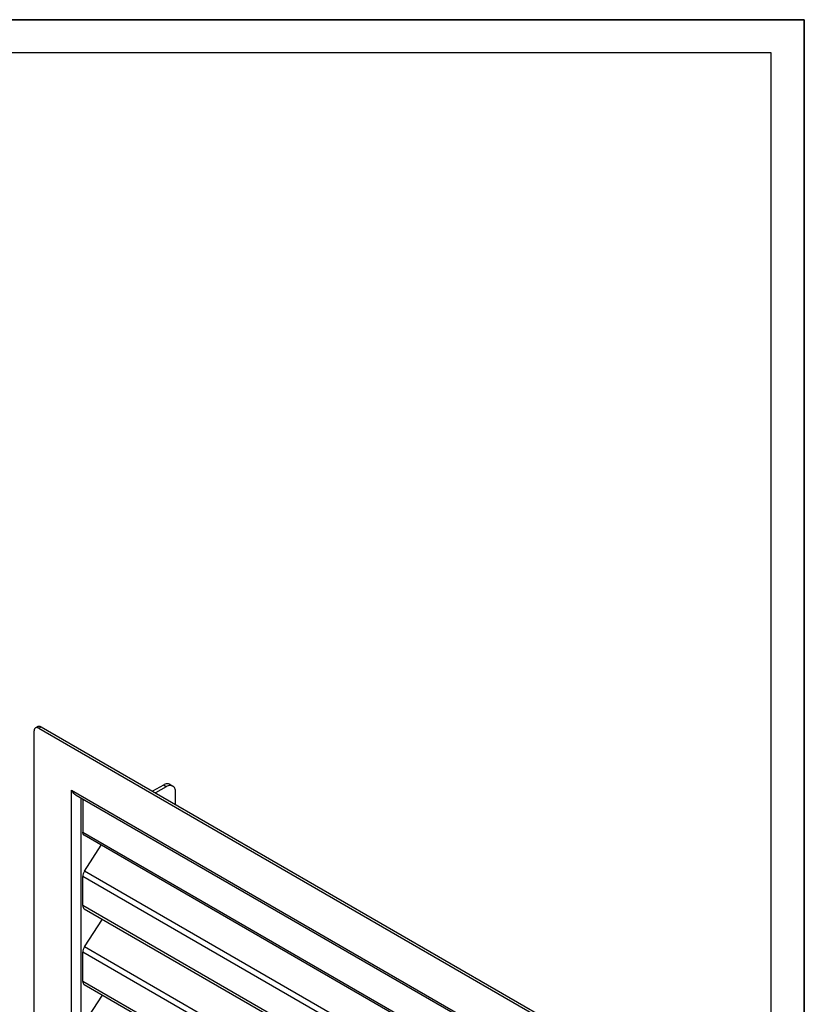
# Model space of a CAD drawing. Header units: millimetres. Extents: x 0 to 2100, y 0 to 1485.
# Tile 2 of 2: x 1508 to 2100, y 742 to 1485. Entities that reach past the tile are written whole.
import ezdxf

# ---------------------------------------------------------------- set-up
doc = ezdxf.new("R2010")
doc.units = ezdxf.units.MM
doc.header["$LTSCALE"] = 115.5
doc.layers.get('0').update_dxf_attribs({"linetype": 'CONTINUOUS'})
doc.layers.add('52419940_500_new_view_5_BL9', color=7, linetype='CONTINUOUS')

# ---------------------------------------------------------------- blocks, each defined once
blk = doc.blocks.new('52419940_500_NEW_VIEW_5_BL9', base_point=(1745.2323718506, 685.8464753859))
at = {"layer": '52419940_500_new_view_5_BL9', "color": 7, "linetype": 'CONTINUOUS'}
for p, q in [((1521.7609001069, 951.964760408), (1519.9931405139, 950.9441500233)), ((1522.4931293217, 950.6965286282), (1918.474575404, 722.0817060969)), ((1524.2608889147, 951.7171390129), (1920.242334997, 723.1023164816)), ((1518.9575806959, 654.7143501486), (1518.9575806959, 948.6552203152)), ((1616.5381398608, 907.8298087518), (1608.4079848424, 903.1358895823)), ((1618.6594690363, 906.6050864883), (1610.5293140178, 901.9111673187)), ((1621.5380550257, 908.3250875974), (1623.6593842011, 907.1003653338)), ((1892.3142629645, 702.8950774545), (1550.7775750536, 900.0769153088)), ((1625.7305074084, 893.1349527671), (1625.7305074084, 902.5225038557)), ((1555.727251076, 897.2192831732), (1555.727251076, 872.2810904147)), ((1892.3142628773, 676.2225397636), (1556.7893177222, 869.9335748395)), ((1557.02250687, 842.8799382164), (1569.6986039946, 862.4805635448)), ((1555.727251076, 816.9362736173), (1555.727251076, 838.9246957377)), ((1556.7893177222, 814.5887580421), (1892.3142628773, 620.8777229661)), ((1557.02250687, 785.7247690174), (1570.5510946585, 806.6435721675)), ((1555.727251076, 759.7811044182), (1555.727251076, 781.7695265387)), ((1556.7893177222, 757.433588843), (1892.3142628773, 563.722553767)), ((1557.02250687, 728.5695998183), (1570.5510946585, 749.4884029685)), ((1555.727251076, 702.6259352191), (1555.727251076, 724.6143573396)), ((1922.0101240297, 715.9579902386), (1922.0101240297, 422.017120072)), ((1923.7778836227, 716.9786006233), (1923.7778836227, 423.0377304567)), ((1962.3147954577, 708.2000797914), (1923.7778836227, 685.9509161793)), ((1964.4361246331, 706.9753575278), (1923.7778836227, 683.501451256)), ((1967.3147106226, 708.695358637), (1969.436039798, 707.4706363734)), ((1556.7893177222, 700.2784196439), (1892.3142628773, 506.567384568)), ((1892.3142628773, 702.8950828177), (1892.3172045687, 702.8967774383)), ((1892.3142628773, 471.8217354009), (1892.3142628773, 702.8950776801)), ((1892.3142676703, 702.8950747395), (1892.7896876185, 703.1695886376)), ((1892.3142676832, 702.8950747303), (1892.3142676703, 702.8950747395)), ((1892.3172045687, 702.8967774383), (1892.7896876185, 703.1695886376)), ((1892.7896876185, 703.1695886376), (1892.8577542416, 703.20888883)), ((1892.7896876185, 703.1695886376), (1892.8577542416, 703.20888883)), ((1892.8577542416, 703.20888883), (1893.3539434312, 703.4953749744)), ((1892.8577542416, 703.20888883), (1893.3539434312, 703.4953749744)), ((1893.3539434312, 703.4953749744), (1893.8162268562, 703.7622827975)), ((1893.3539434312, 703.4953749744), (1893.8162268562, 703.7622827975)), ((1971.5071630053, 686.5627265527), (1971.5071630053, 702.8927748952)), ((1573.7260592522, 690.5002085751), (1549.7183983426, 669.2113816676)), ((1549.7183983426, 669.2113816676), (1547.1390161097, 666.924110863)), ((1923.7778836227, 650.8413545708), (1964.4361246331, 674.3152608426)), ((1544.0526764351, 662.019942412), (1543.4152937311, 658.9051827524)), ((1547.1390161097, 666.924110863), (1546.6166528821, 666.46090454)), ((1918.474575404, 419.9758117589), (1522.4931293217, 648.5906342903)), ((1872.5125257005, 458.9050882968), (1548.6562715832, 645.8793538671)), ((1962.3147954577, 577.5596930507), (1923.7778836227, 555.3105294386)), ((1964.4361246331, 576.3349707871), (1923.7778836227, 552.8610645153)), ((1967.3147106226, 578.0549718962), (1969.436039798, 576.8302496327)), ((1971.5071630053, 555.9223398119), (1971.5071630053, 572.2523881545)), ((1923.7778836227, 520.2009678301), (1964.4361246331, 543.6748741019)), ((1892.3142628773, 478.1490660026), (1884.6151015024, 471.3218238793)), ((1892.3142628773, 476.0358022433), (1885.0726313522, 469.6142753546)), ((1882.0511250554, 466.8808617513), (1881.4137423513, 463.7661020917)), ((1883.758649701, 467.3383797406), (1883.1212669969, 464.223620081)), ((1876.9307729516, 458.1892346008), (1878.6382975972, 458.6467525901)), ((1922.7423238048, 420.7488007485), (1920.9745642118, 419.7281903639))]:
    blk.add_line(p, q, dxfattribs=at)
at = {"layer": '52419940_500_new_view_5_BL9', "color": 9, "linetype": 'CONTINUOUS'}
for p, q in [((1522.4931293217, 950.6965286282), (1524.2608889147, 951.7171390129)), ((1618.6594690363, 906.6050864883), (1616.5381398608, 907.8298087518)), ((1547.1514778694, 666.9351613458), (1547.1514778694, 903.9047411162)), ((1547.1514778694, 903.9047411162), (1893.8162268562, 703.7622827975)), ((1554.4035285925, 673.365927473), (1554.4035285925, 897.983517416)), ((1555.727251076, 872.2810904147), (1892.3142628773, 677.9568847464)), ((1892.3142628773, 649.303531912), (1557.02250687, 842.8799382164)), ((1892.3142628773, 644.6004900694), (1555.727251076, 838.9246957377)), ((1892.3142628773, 622.612067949), (1555.727251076, 816.9362736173)), ((1892.3142628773, 587.4453208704), (1555.727251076, 781.7695265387)), ((1892.3142628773, 592.1483627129), (1557.02250687, 785.7247690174)), ((1892.3142628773, 565.4568987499), (1555.727251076, 759.7811044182)), ((1892.3142628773, 534.9931935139), (1557.02250687, 728.5695998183)), ((1892.3142628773, 530.2901516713), (1555.727251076, 724.6143573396)), ((1918.474575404, 722.0817060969), (1920.242334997, 723.1023164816)), ((1922.0101240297, 715.9579902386), (1923.7778836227, 716.9786006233)), ((1964.4361246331, 706.9753575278), (1962.3147954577, 708.2000797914)), ((1892.3142628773, 508.3017295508), (1555.727251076, 702.6259352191)), ((1893.8162268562, 703.7622827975), (1893.8162268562, 466.767599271)), ((1948.5616434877, 689.6452521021), (1946.7584849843, 690.6862825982)), ((1961.7844852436, 689.1143936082), (1959.6631560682, 690.3391158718)), ((1882.0511250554, 466.8808617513), (1544.0526764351, 662.019942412)), ((1884.6151015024, 471.3218238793), (1546.6166528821, 666.46090454)), ((1964.4361246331, 576.3349707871), (1962.3147954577, 577.5596930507)), ((1948.5616434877, 559.0048653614), (1946.7584849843, 560.0458958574)), ((1961.7844852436, 558.4740068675), (1959.6631560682, 559.698729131)), ((1892.3142628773, 476.0086384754), (1892.295709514, 476.0193500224)), ((1885.0726313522, 469.6142753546), (1884.6151015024, 471.3218238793)), ((1893.8162268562, 466.767599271), (1886.5761789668, 470.9475483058)), ((1881.4137423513, 463.7661020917), (1883.1212669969, 464.223620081)), ((1883.758649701, 467.3383797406), (1882.0511250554, 466.8808617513)), ((1922.0101240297, 422.017120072), (1923.7778836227, 423.0377304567))]:
    blk.add_line(p, q, dxfattribs=at)
at = {"layer": '52419940_500_new_view_5_BL9', "color": 7, "linetype": 'CONTINUOUS'}
for centre, radius, start, end in [((1554.2827810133, 906.1466649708), 7.0091600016, 238.3431936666, 240.0019260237), ((1899.4361310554, 471.8233599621), 7.1218680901, 180.0095445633, 183.227891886)]:
    blk.add_arc(centre, radius, start, end, dxfattribs=at)
for points, knots in [([(1519.9931405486, 950.9441500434), (1519.8282127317, 950.8489295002), (1519.5195265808, 950.5895452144), (1519.1911859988, 950.052363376), (1518.995853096, 949.390450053), (1518.9575806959, 948.9086491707), (1518.9575806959, 948.6552203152)], [0, 0, 0, 0, 0.2177725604, 0.4509518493, 0.7102011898, 1, 1, 1, 1]), ([(1522.4931293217, 950.6965286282), (1522.2736588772, 950.8232370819), (1521.8372816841, 951.0309824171), (1521.1663990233, 951.1927657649), (1520.5370319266, 951.1770025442), (1520.1580646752, 951.0393684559), (1519.9931405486, 950.9441500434)], [0, 0, 0, 0, 0.2897978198, 0.5490467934, 0.7822264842, 1, 1, 1, 1]), ([(1521.7609001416, 951.9647604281), (1521.9258242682, 952.0599788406), (1522.3047915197, 952.1976129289), (1522.9341586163, 952.2133761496), (1523.6050412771, 952.0515928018), (1524.0414184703, 951.8438474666), (1524.2608889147, 951.7171390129)], [0, 0, 0, 0, 0.2177735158, 0.4509532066, 0.7102021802, 1, 1, 1, 1]), ([(1621.5380549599, 908.3250876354), (1621.2082097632, 908.5155195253), (1620.4502824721, 908.7907763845), (1619.1915630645, 908.8222945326), (1617.84981633, 908.4987167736), (1616.9770738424, 908.0832258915), (1616.5381398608, 907.8298087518)], [0, 0, 0, 0, 0.2177731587, 0.4509526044, 0.7102021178, 1, 1, 1, 1]), ([(1623.6593841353, 907.1003653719), (1623.3295389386, 907.2907972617), (1622.5716116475, 907.566054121), (1621.3128922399, 907.5975722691), (1619.9711455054, 907.27399451), (1619.0984030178, 906.858503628), (1618.6594690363, 906.6050864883)], [0, 0, 0, 0, 0.2177731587, 0.4509526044, 0.7102021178, 1, 1, 1, 1]), ([(1625.7305074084, 902.5225038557), (1625.7305074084, 903.0293630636), (1625.6539605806, 903.9929676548), (1625.2632978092, 905.3167985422), (1624.6066129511, 906.39116071), (1623.9892402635, 906.9099271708), (1623.6593841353, 907.1003653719)], [0, 0, 0, 0, 0.2897993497, 0.5490494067, 0.7822282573, 1, 1, 1, 1]), ([(1550.7775751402, 900.0769154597), (1550.0857094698, 900.4763584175), (1548.7011333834, 901.6224117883), (1547.637933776, 903.0621794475), (1547.1514778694, 903.9047411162)], [0, 0, 0, 0, 0.4508937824, 1, 1, 1, 1]), ([(1550.6041628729, 900.1804188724), (1549.943802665, 900.5874697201), (1548.6320618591, 901.7106461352), (1547.6161974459, 903.0998276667), (1547.1514778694, 903.9047411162)], [0, 0, 0, 0, 0.4549313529, 1, 1, 1, 1]), ([(1556.7893181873, 869.933575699), (1556.6201688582, 870.0312319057), (1556.3035810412, 870.2972532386), (1555.9668357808, 870.8481838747), (1555.7665033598, 871.5270402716), (1555.727251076, 872.0211742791), (1555.727251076, 872.2810904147)], [0, 0, 0, 0, 0.2177717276, 0.4509506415, 0.710200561, 1, 1, 1, 1]), ([(1557.02250687, 842.8799382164), (1556.6229752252, 842.262155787), (1556.0036804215, 840.9900252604), (1555.727251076, 839.5896250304), (1555.727251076, 838.9246957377)], [0, 0, 0, 0, 0.5252699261, 1, 1, 1, 1]), ([(1555.727251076, 816.9362736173), (1555.727251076, 816.6763574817), (1555.7665033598, 816.1822234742), (1555.9668357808, 815.5033670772), (1556.3035810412, 814.9524364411), (1556.6201688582, 814.6864151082), (1556.7893181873, 814.5887589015)], [0, 0, 0, 0, 0.289799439, 0.5490493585, 0.7822282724, 1, 1, 1, 1]), ([(1557.02250687, 785.7247690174), (1556.6229752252, 785.1069865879), (1556.0036804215, 783.8348560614), (1555.727251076, 782.4344558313), (1555.727251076, 781.7695265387)], [0, 0, 0, 0, 0.5252699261, 1, 1, 1, 1]), ([(1555.727251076, 759.7811044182), (1555.727251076, 759.5211882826), (1555.7665033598, 759.0270542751), (1555.9668357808, 758.3481978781), (1556.3035810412, 757.7972672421), (1556.6201688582, 757.5312459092), (1556.7893181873, 757.4335897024)], [0, 0, 0, 0, 0.289799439, 0.5490493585, 0.7822282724, 1, 1, 1, 1]), ([(1557.02250687, 728.5695998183), (1556.6229752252, 727.9518173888), (1556.0036804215, 726.6796868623), (1555.727251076, 725.2792866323), (1555.727251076, 724.6143573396)], [0, 0, 0, 0, 0.5252699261, 1, 1, 1, 1]), ([(1922.0101240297, 715.9579902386), (1922.0101240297, 716.5375378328), (1921.7927527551, 717.7598729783), (1921.0350407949, 719.4775191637), (1919.92636699, 720.9925318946), (1918.9764778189, 721.7919391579), (1918.474575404, 722.0817060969)], [0, 0, 0, 0, 0.2372193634, 0.5000010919, 0.762782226, 1, 1, 1, 1]), ([(1920.242334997, 723.1023164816), (1920.7442374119, 722.8125495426), (1921.6941265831, 722.0131422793), (1922.8028003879, 720.4981295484), (1923.5605123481, 718.780483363), (1923.7778836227, 717.5581482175), (1923.7778836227, 716.9786006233)], [0, 0, 0, 0, 0.237217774, 0.4999989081, 0.7627806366, 1, 1, 1, 1]), ([(1967.3147105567, 708.695358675), (1966.98486536, 708.8857905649), (1966.2269380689, 709.1610474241), (1964.9682186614, 709.1925655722), (1963.6264719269, 708.8689878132), (1962.7537294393, 708.4534969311), (1962.3147954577, 708.2000797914)], [0, 0, 0, 0, 0.2177731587, 0.4509526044, 0.7102021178, 1, 1, 1, 1]), ([(1969.4360397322, 707.4706364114), (1969.1061945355, 707.6610683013), (1968.3482672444, 707.9363251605), (1967.0895478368, 707.9678433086), (1965.7478011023, 707.6442655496), (1964.8750586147, 707.2287746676), (1964.4361246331, 706.9753575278)], [0, 0, 0, 0, 0.2177731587, 0.4509526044, 0.7102021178, 1, 1, 1, 1]), ([(1971.5071630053, 702.8927748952), (1971.5071630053, 703.3996341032), (1971.4306161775, 704.3632386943), (1971.0399534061, 705.6870695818), (1970.383268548, 706.7614317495), (1969.7658958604, 707.2801982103), (1969.4360397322, 707.4706364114)], [0, 0, 0, 0, 0.2897993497, 0.5490494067, 0.7822282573, 1, 1, 1, 1]), ([(1555.727251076, 702.6259352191), (1555.727251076, 702.3660190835), (1555.7665033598, 701.871885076), (1555.9668357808, 701.1930286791), (1556.3035810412, 700.642098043), (1556.6201688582, 700.3760767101), (1556.7893181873, 700.2784205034)], [0, 0, 0, 0, 0.289799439, 0.5490493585, 0.7822282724, 1, 1, 1, 1]), ([(1948.0335069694, 690.812606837), (1947.9061287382, 690.8861469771), (1947.586107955, 690.9683814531), (1947.0710029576, 690.8652110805), (1946.5447653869, 690.5777517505), (1946.0401607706, 690.1309136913), (1945.5946933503, 689.5606178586), (1945.243938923, 688.9123518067), (1945.0163957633, 688.2394435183), (1944.9554139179, 687.7811548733), (1944.9554139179, 687.5632069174)], [0, 0, 0, 0, 0.0869345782, 0.1864062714, 0.3037985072, 0.4376142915, 0.582117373, 0.7294329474, 0.8711799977, 1, 1, 1, 1]), ([(1948.5616434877, 689.6452521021), (1948.5616434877, 689.7745022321), (1948.5421249, 690.0202216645), (1948.4425032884, 690.3577976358), (1948.2750502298, 690.631759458), (1948.1176202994, 690.7640451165), (1948.0335069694, 690.812606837)], [0, 0, 0, 0, 0.2898016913, 0.5490494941, 0.7822282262, 1, 1, 1, 1]), ([(1960.9042921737, 691.0599641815), (1960.7995149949, 691.1204618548), (1960.5685464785, 691.2164615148), (1960.0421097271, 691.2936329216), (1959.2989168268, 691.1485305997), (1958.4234490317, 690.668297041), (1957.5819126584, 689.9239414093), (1956.8396170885, 688.9733330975), (1956.2549751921, 687.8929158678), (1955.875740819, 686.7713868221), (1955.7741026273, 686.0075679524), (1955.7741026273, 685.6443183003)], [0, 0, 0, 0, 0.0428787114, 0.0875275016, 0.1869340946, 0.3042496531, 0.4379783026, 0.5823877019, 0.7296079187, 0.8712631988, 1, 1, 1, 1]), ([(1959.6631560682, 690.3391158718), (1959.6631560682, 690.413915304), (1959.6552287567, 690.6972193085), (1959.6140553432, 690.9803963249), (1959.5597504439, 691.181872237)], [0, 0, 0, 0, 0.2638748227, 1, 1, 1, 1]), ([(1961.7844852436, 689.1143936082), (1961.7844852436, 689.3298051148), (1961.7519551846, 689.7393298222), (1961.5859281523, 690.3019478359), (1961.3068506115, 690.7585490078), (1961.0444750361, 690.9790234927), (1960.9042921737, 691.0599641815)], [0, 0, 0, 0, 0.2897995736, 0.5490491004, 0.7822283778, 1, 1, 1, 1]), ([(1944.9554139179, 687.5632069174), (1944.9554139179, 687.4339567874), (1944.9749325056, 687.188237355), (1945.0745541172, 686.8506613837), (1945.2420071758, 686.5766995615), (1945.3994371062, 686.444413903), (1945.4835504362, 686.3958521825)], [0, 0, 0, 0, 0.2898016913, 0.5490494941, 0.7822282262, 1, 1, 1, 1]), ([(1944.9932667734, 687.9934451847), (1945.3644227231, 688.2940588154), (1945.9771782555, 689.0553319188), (1946.3300613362, 689.9666364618), (1946.4048165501, 690.4383738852)], [0, 0, 0, 0, 0.5000004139, 1, 1, 1, 1]), ([(1945.4835504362, 686.3958521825), (1945.6109286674, 686.3223120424), (1945.9309494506, 686.2400775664), (1946.446054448, 686.343247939), (1946.9722920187, 686.630707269), (1947.476896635, 687.0775453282), (1947.9223640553, 687.6478411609), (1948.2731184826, 688.2961072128), (1948.5006616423, 688.9690155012), (1948.5616434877, 689.4273041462), (1948.5616434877, 689.6452521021)], [0, 0, 0, 0, 0.0869345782, 0.1864062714, 0.3037985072, 0.4376142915, 0.582117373, 0.7294329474, 0.8711799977, 1, 1, 1, 1]), ([(1955.7741026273, 685.6443183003), (1955.7741026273, 685.4289067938), (1955.8066326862, 685.0193820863), (1955.9726597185, 684.4567640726), (1956.2517372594, 684.0001629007), (1956.5141128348, 683.7796884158), (1956.6542956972, 683.698747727)], [0, 0, 0, 0, 0.2897995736, 0.5490491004, 0.7822283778, 1, 1, 1, 1]), ([(1955.8807984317, 684.8032943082), (1956.3798086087, 684.9371318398), (1957.1074240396, 685.3723747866), (1957.9257760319, 686.1570220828), (1958.7050845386, 687.1521259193), (1959.4097743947, 688.5373108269), (1959.6631560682, 689.7586800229), (1959.6631560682, 690.3391158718)], [0, 0, 0, 0, 0.2192821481, 0.3467876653, 0.4814793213, 0.7536435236, 1, 1, 1, 1]), ([(1956.6542956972, 683.698747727), (1956.7590728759, 683.6382500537), (1956.9900413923, 683.5422503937), (1957.5164781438, 683.4650789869), (1958.259671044, 683.6101813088), (1959.1351388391, 684.0904148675), (1959.9766752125, 684.8347704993), (1960.7189707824, 685.785378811), (1961.3036126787, 686.8657960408), (1961.6828470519, 687.9873250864), (1961.7844852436, 688.7511439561), (1961.7844852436, 689.1143936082)], [0, 0, 0, 0, 0.0428787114, 0.0875275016, 0.1869340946, 0.3042496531, 0.4379783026, 0.5823877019, 0.7296079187, 0.8712631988, 1, 1, 1, 1]), ([(1964.4361246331, 674.3152608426), (1964.920191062, 674.5947350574), (1965.8764324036, 675.264952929), (1967.6664943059, 676.9405308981), (1969.5575322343, 679.5233619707), (1970.8487971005, 682.4524752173), (1971.4048567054, 684.8405198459), (1971.5071630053, 686.0037692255), (1971.5071630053, 686.5627265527)], [0, 0, 0, 0, 0.1142554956, 0.2375364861, 0.499998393, 0.7624611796, 0.8857431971, 1, 1, 1, 1]), ([(1544.0526764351, 662.019942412), (1544.1376558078, 662.4352193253), (1544.3908144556, 663.2700597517), (1544.962620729, 664.4552275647), (1545.7030960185, 665.5430115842), (1546.2995048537, 666.179673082), (1546.6166528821, 666.46090454)], [0, 0, 0, 0, 0.2442948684, 0.5000011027, 0.7557067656, 1, 1, 1, 1]), ([(1518.9575806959, 654.7143501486), (1518.9575806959, 654.1348025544), (1519.1749519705, 652.9124674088), (1519.9326639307, 651.1948212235), (1521.0413377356, 649.6798084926), (1521.9912269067, 648.8804012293), (1522.4931293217, 648.5906342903)], [0, 0, 0, 0, 0.2372193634, 0.5000010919, 0.762782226, 1, 1, 1, 1]), ([(1543.4152937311, 658.9051827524), (1543.1655795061, 657.6848801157), (1543.0822754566, 655.0949522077), (1543.8626923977, 651.9632007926), (1544.9854251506, 649.6499395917), (1546.3381078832, 647.665894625), (1547.6722640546, 646.4474580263), (1548.6562715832, 645.8793538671)], [0, 0, 0, 0, 0.2519460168, 0.5149733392, 0.6448069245, 0.7701748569, 1, 1, 1, 1]), ([(1967.3147105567, 578.0549719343), (1966.98486536, 578.2454038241), (1966.2269380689, 578.5206606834), (1964.9682186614, 578.5521788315), (1963.6264719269, 578.2286010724), (1962.7537294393, 577.8131101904), (1962.3147954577, 577.5596930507)], [0, 0, 0, 0, 0.2177731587, 0.4509526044, 0.7102021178, 1, 1, 1, 1]), ([(1969.4360397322, 576.8302496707), (1969.1061945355, 577.0206815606), (1968.3482672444, 577.2959384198), (1967.0895478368, 577.3274565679), (1965.7478011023, 577.0038788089), (1964.8750586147, 576.5883879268), (1964.4361246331, 576.3349707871)], [0, 0, 0, 0, 0.2177731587, 0.4509526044, 0.7102021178, 1, 1, 1, 1]), ([(1971.5071630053, 572.2523881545), (1971.5071630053, 572.7592473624), (1971.4306161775, 573.7228519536), (1971.0399534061, 575.046682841), (1970.383268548, 576.1210450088), (1969.7658958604, 576.6398114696), (1969.4360397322, 576.8302496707)], [0, 0, 0, 0, 0.2897993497, 0.5490494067, 0.7822282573, 1, 1, 1, 1]), ([(1948.0335069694, 560.1722200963), (1947.9061287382, 560.2457602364), (1947.586107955, 560.3279947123), (1947.0710029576, 560.2248243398), (1946.5447653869, 559.9373650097), (1946.0401607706, 559.4905269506), (1945.5946933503, 558.9202311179), (1945.243938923, 558.271965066), (1945.0163957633, 557.5990567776), (1944.9554139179, 557.1407681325), (1944.9554139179, 556.9228201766)], [0, 0, 0, 0, 0.0869345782, 0.1864062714, 0.3037985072, 0.4376142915, 0.582117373, 0.7294329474, 0.8711799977, 1, 1, 1, 1]), ([(1944.9554139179, 556.9228201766), (1944.9554139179, 556.7935700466), (1944.9749325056, 556.5478506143), (1945.0745541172, 556.210274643), (1945.2420071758, 555.9363128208), (1945.3994371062, 555.8040271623), (1945.4835504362, 555.7554654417)], [0, 0, 0, 0, 0.2898016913, 0.5490494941, 0.7822282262, 1, 1, 1, 1]), ([(1944.9932667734, 557.3530584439), (1945.3644227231, 557.6536720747), (1945.9771782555, 558.4149451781), (1946.3300613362, 559.3262497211), (1946.4048165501, 559.7979871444)], [0, 0, 0, 0, 0.5000004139, 1, 1, 1, 1]), ([(1945.4835504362, 555.7554654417), (1945.6109286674, 555.6819253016), (1945.9309494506, 555.5996908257), (1946.446054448, 555.7028611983), (1946.9722920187, 555.9903205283), (1947.476896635, 556.4371585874), (1947.9223640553, 557.0074544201), (1948.2731184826, 557.655720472), (1948.5006616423, 558.3286287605), (1948.5616434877, 558.7869174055), (1948.5616434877, 559.0048653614)], [0, 0, 0, 0, 0.0869345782, 0.1864062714, 0.3037985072, 0.4376142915, 0.582117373, 0.7294329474, 0.8711799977, 1, 1, 1, 1]), ([(1948.5616434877, 559.0048653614), (1948.5616434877, 559.1341154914), (1948.5421249, 559.3798349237), (1948.4425032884, 559.7174108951), (1948.2750502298, 559.9913727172), (1948.1176202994, 560.1236583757), (1948.0335069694, 560.1722200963)], [0, 0, 0, 0, 0.2898016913, 0.5490494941, 0.7822282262, 1, 1, 1, 1]), ([(1960.9042921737, 560.4195774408), (1960.7995149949, 560.4800751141), (1960.5685464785, 560.5760747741), (1960.0421097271, 560.6532461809), (1959.2989168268, 560.508143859), (1958.4234490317, 560.0279103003), (1957.5819126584, 559.2835546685), (1956.8396170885, 558.3329463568), (1956.2549751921, 557.252529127), (1955.875740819, 556.1310000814), (1955.7741026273, 555.3671812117), (1955.7741026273, 555.0039315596)], [0, 0, 0, 0, 0.0428787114, 0.0875275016, 0.1869340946, 0.3042496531, 0.4379783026, 0.5823877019, 0.7296079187, 0.8712631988, 1, 1, 1, 1]), ([(1955.8807984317, 554.1629075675), (1956.3798086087, 554.2967450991), (1957.1074240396, 554.7319880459), (1957.9257760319, 555.5166353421), (1958.7050845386, 556.5117391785), (1959.4097743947, 557.8969240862), (1959.6631560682, 559.1182932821), (1959.6631560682, 559.698729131)], [0, 0, 0, 0, 0.2192821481, 0.3467876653, 0.4814793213, 0.7536435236, 1, 1, 1, 1]), ([(1956.6542956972, 553.0583609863), (1956.7590728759, 552.997863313), (1956.9900413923, 552.901863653), (1957.5164781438, 552.8246922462), (1958.259671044, 552.9697945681), (1959.1351388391, 553.4500281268), (1959.9766752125, 554.1943837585), (1960.7189707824, 555.1449920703), (1961.3036126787, 556.2254093), (1961.6828470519, 557.3469383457), (1961.7844852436, 558.1107572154), (1961.7844852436, 558.4740068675)], [0, 0, 0, 0, 0.0428787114, 0.0875275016, 0.1869340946, 0.3042496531, 0.4379783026, 0.5823877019, 0.7296079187, 0.8712631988, 1, 1, 1, 1]), ([(1959.6631560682, 559.698729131), (1959.6631560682, 559.7735285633), (1959.6552287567, 560.0568325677), (1959.6140553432, 560.3400095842), (1959.5597504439, 560.5414854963)], [0, 0, 0, 0, 0.2638748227, 1, 1, 1, 1]), ([(1961.7844852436, 558.4740068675), (1961.7844852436, 558.689418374), (1961.7519551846, 559.0989430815), (1961.5859281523, 559.6615610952), (1961.3068506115, 560.1181622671), (1961.0444750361, 560.338636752), (1960.9042921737, 560.4195774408)], [0, 0, 0, 0, 0.2897995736, 0.5490491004, 0.7822283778, 1, 1, 1, 1]), ([(1955.7741026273, 555.0039315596), (1955.7741026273, 554.788520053), (1955.8066326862, 554.3789953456), (1955.9726597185, 553.8163773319), (1956.2517372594, 553.35977616), (1956.5141128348, 553.1393016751), (1956.6542956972, 553.0583609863)], [0, 0, 0, 0, 0.2897995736, 0.5490491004, 0.7822283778, 1, 1, 1, 1]), ([(1964.4361246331, 543.6748741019), (1964.920191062, 543.9543483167), (1965.8764324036, 544.6245661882), (1967.6664943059, 546.3001441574), (1969.5575322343, 548.88297523), (1970.8487971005, 551.8120884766), (1971.4048567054, 554.2001331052), (1971.5071630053, 555.3633824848), (1971.5071630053, 555.9223398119)], [0, 0, 0, 0, 0.1142554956, 0.2375364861, 0.499998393, 0.7624611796, 0.8857431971, 1, 1, 1, 1]), ([(1882.0511250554, 466.8808617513), (1882.1361044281, 467.2961386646), (1882.3892630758, 468.130979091), (1882.9610693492, 469.316146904), (1883.7015446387, 470.4039309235), (1884.297953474, 471.0405924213), (1884.6151015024, 471.3218238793)], [0, 0, 0, 0, 0.2442948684, 0.5000011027, 0.7557067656, 1, 1, 1, 1]), ([(1883.758649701, 467.3383797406), (1883.8475031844, 467.7725886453), (1884.1849350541, 468.6095256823), (1884.7410241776, 469.3202222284), (1885.0726313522, 469.6142753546)], [0, 0, 0, 0, 0.5000011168, 1, 1, 1, 1]), ([(1892.3142631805, 471.8217354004), (1892.3142597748, 471.022843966), (1892.6145018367, 469.2507618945), (1893.329779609, 467.6101459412), (1893.8162268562, 466.767599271)], [0, 0, 0, 0, 0.4508971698, 1, 1, 1, 1]), ([(1892.3255620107, 471.4223450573), (1892.3674160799, 470.6713470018), (1892.6975442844, 469.0461679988), (1893.3723766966, 467.5363660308), (1893.8162268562, 466.767599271)], [0, 0, 0, 0, 0.4586753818, 1, 1, 1, 1]), ([(1876.9307902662, 458.1892404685), (1877.4770882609, 458.3356199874), (1878.5534560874, 458.8349212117), (1879.8806289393, 460.0970606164), (1880.8751931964, 461.7852092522), (1881.2735521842, 463.0810212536), (1881.4137423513, 463.7661020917)], [0, 0, 0, 0, 0.2258447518, 0.4634896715, 0.7207624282, 1, 1, 1, 1]), ([(1883.1212669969, 464.223620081), (1882.9810768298, 463.5385392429), (1882.582717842, 462.2427272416), (1881.5881535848, 460.5545786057), (1880.260980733, 459.292439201), (1879.1846129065, 458.7931379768), (1878.6383149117, 458.6467584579)], [0, 0, 0, 0, 0.2792375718, 0.5365103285, 0.7741552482, 1, 1, 1, 1]), ([(1872.5125257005, 458.9050882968), (1873.1974690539, 458.5096450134), (1874.3143888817, 458.0780947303), (1875.8461807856, 457.9829886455), (1876.5797902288, 458.0951906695), (1876.9307902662, 458.1892404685)], [0, 0, 0, 0, 0.5182987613, 0.7618657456, 1, 1, 1, 1]), ([(1918.474575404, 419.9758117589), (1918.6940458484, 419.8491033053), (1919.1304230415, 419.6413579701), (1919.8013057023, 419.4795746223), (1920.430672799, 419.495337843), (1920.8096400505, 419.6329719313), (1920.974564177, 419.7281903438)], [0, 0, 0, 0, 0.2897978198, 0.5490467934, 0.7822264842, 1, 1, 1, 1]), ([(1920.974564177, 419.7281903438), (1921.1394919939, 419.8234108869), (1921.4481781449, 420.0827951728), (1921.7765187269, 420.6199770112), (1921.9718516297, 421.2818903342), (1922.0101240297, 421.7636912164), (1922.0101240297, 422.017120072)], [0, 0, 0, 0, 0.2177725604, 0.4509518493, 0.7102011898, 1, 1, 1, 1]), ([(1923.7778836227, 423.0377304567), (1923.7778836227, 422.7843016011), (1923.7396112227, 422.3025007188), (1923.5442783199, 421.6405873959), (1923.2159377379, 421.1034055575), (1922.9072515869, 420.8440212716), (1922.7423237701, 420.7488007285)], [0, 0, 0, 0, 0.2897988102, 0.5490481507, 0.7822274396, 1, 1, 1, 1])]:
    blk.add_open_spline(points, degree=3, knots=knots, dxfattribs=at)

msp = doc.modelspace()

# ---------------------------------------------------------------- linework, layer by layer
at = {"color": 7, "linetype": 'CONTINUOUS'}
for p in [(0, 1485), (2100, 0)]:
    msp.add_line(p, (2100, 1485), dxfattribs=at)
at = {"color": 3, "linetype": 'CONTINUOUS'}
for q in [(0, 1485), (2100, 0)]:
    msp.add_line((2100, 1485), q, dxfattribs=at)
at = {"color": 5, "linetype": 'CONTINUOUS'}
for p, q in [((2075, 1460), (25, 1460)), ((2075, 25), (2075, 1460))]:
    msp.add_line(p, q, dxfattribs=at)

# ---------------------------------------------------------------- block references
at = {"layer": '52419940_500_new_view_5_BL9'}
msp.add_blockref('52419940_500_NEW_VIEW_5_BL9', (1745.2323718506, 685.8464753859), dxfattribs=at)

doc.saveas('drawing.dxf')
